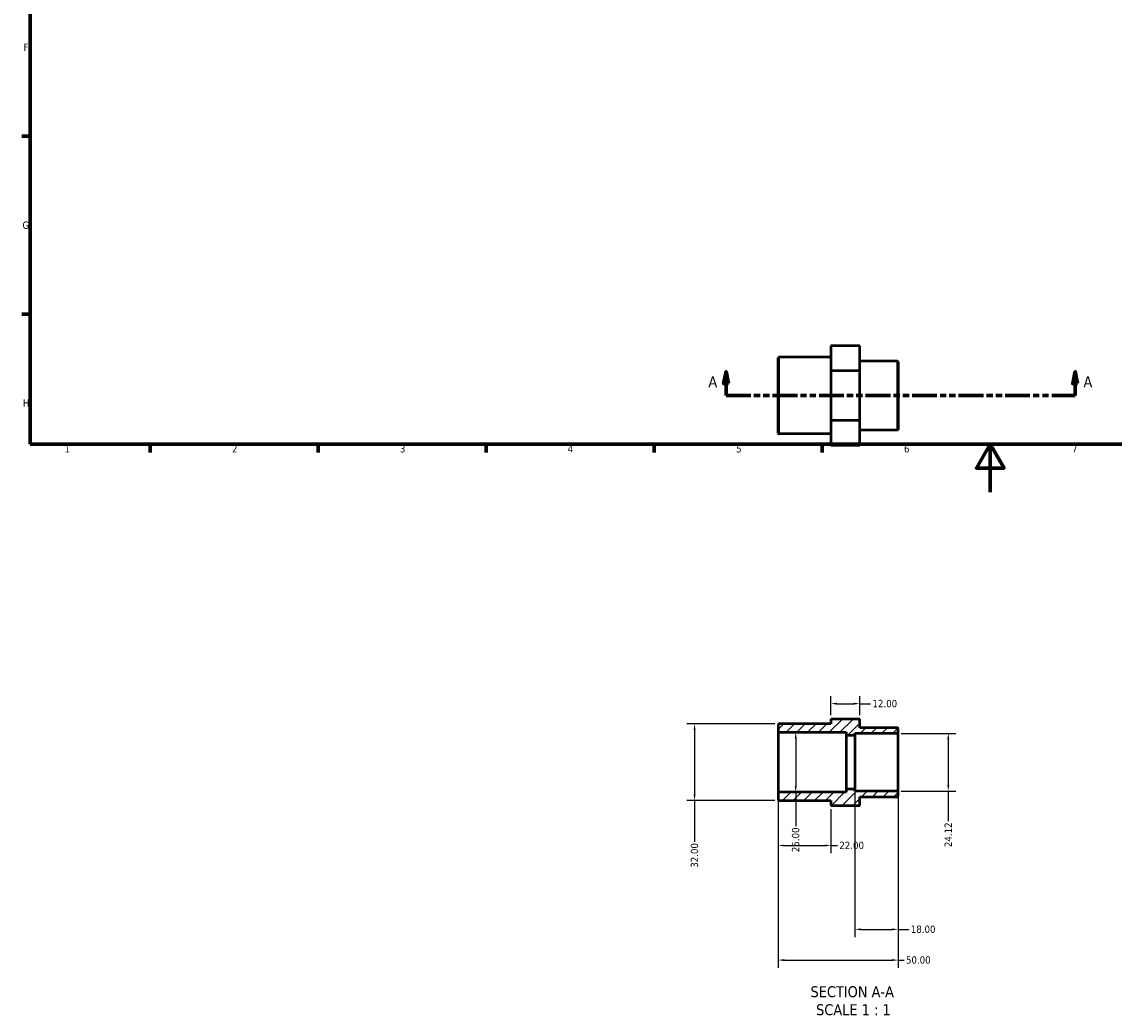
# Model space of a CAD drawing. Header units: millimetres. Extents: x 0 to 901, y -217 to 594.
# Tile 1 of 3: x 17 to 472, y -217 to 196. Entities that reach past the tile are written whole.
import ezdxf

# ---------------------------------------------------------------- set-up
doc = ezdxf.new("R2010")
doc.units = ezdxf.units.MM
doc.linetypes.add('DOUBLE_DASH_CHAIN', pattern=[1.2403, 0.6614, -0.0827, 0.1654, -0.0827, 0.1654, -0.0827])
for name, color, linetype, lineweight in [('Border (ANSI)', 7, 'Continuous', 70), ('Dimension (ANSI)', 7, 'Continuous', 25), ('Hatch (ANSI)', 7, 'Continuous', 18), ('Section Line (ANSI)', 7, 'DOUBLE_DASH_CHAIN', 70), ('Symbol (ANSI)', 7, 'Continuous', 25), ('Visible (ANSI)', 7, 'Continuous', 50), ('Visible Narrow (ANSI)', 7, 'Continuous', 35)]:
    doc.layers.add(name, color=color, linetype=linetype, lineweight=lineweight)
doc.styles.add('Label Text (ANSI)', font='tahoma.ttf')
doc.styles.add('Note Text (ANSI)', font='tahoma.ttf')
doc.dimstyles.new('Default - mm (ANSI)', dxfattribs={"dimtxt": 3.048, "dimasz": 2.5, "dimexe": 3.175, "dimexo": 1.6002, "dimgap": 0.8, "dimtad": 0, "dimtoh": 1, "dimrnd": 1e-08, "dimzin": 4, "dimdsep": 46, "dimtxsty": 'Note Text (ANSI)', "dimcen": 0.09, "dimdle": 10, "dimclrd": 256, "dimclre": 256, "dimclrt": 256, "dimadec": 1, "dimazin": 1, "dimtfac": 1, "dimtofl": 0, "dimtmove": 0, "dimatfit": 3, "dimfxl": 1, "dimtolj": 1, "dimtzin": 4, "dimlwd": -1, "dimlwe": -1, "dimarcsym": 0})

# ---------------------------------------------------------------- blocks, each defined once
blk = doc.blocks.new('Borders Default Border')
at = {"layer": 'Border (ANSI)'}
for p, q in [((20, 148.5), (16.55, 148.5)), ((20, 74.25), (16.55, 74.25)), ((70.08, 20), (70.08, 16.55)), ((140.17, 20), (140.17, 16.55)), ((210.25, 20), (210.25, 16.55)), ((280.33, 20), (280.33, 16.55)), ((350.42, 20), (350.42, 16.55))]:
    blk.add_line(p, q, dxfattribs=at)
at = {"layer": 'Border (ANSI)', "flags": 128}
for points in [[(20, 20), (20, 574), (821, 574), (821, 20), (20, 20)], [(420.5, 0), (420.5, 20), (414.73, 10), (426.27, 10), (420.5, 20)]]:
    blk.add_lwpolyline(points, dxfattribs=at)
at = {"layer": 'Border (ANSI)', "char_height": 3.05, "attachment_point": 7, "style": 'Note Text (ANSI)'}
for s, insert in [('F', (17.29, 184.1)), ('G', (16.81, 109.79)), ('H', (16.97, 35.6)), ('1', (34.35, 16.55)), ('2', (104.2, 16.55)), ('3', (174.26, 16.49)), ('4', (244.23, 16.55)), ('5', (314.48, 16.49)), ('6', (384.49, 16.49)), ('7', (454.6, 16.55))]:
    blk.add_mtext(s, dxfattribs=dict(at, insert=insert))
blk = doc.blocks.new('2dTransSection0')
at = {"layer": 'Section Line (ANSI)', "linetype": 'Continuous'}
for p, q in [((310.26, 50.25), (309.26, 45.25)), ((310.26, 45.25), (310.26, 50.25)), ((311.26, 45.25), (310.26, 50.25)), ((455.91, 50.25), (454.91, 45.25)), ((455.91, 45.25), (455.91, 50.25)), ((456.91, 45.25), (455.91, 50.25)), ((309.26, 45.25), (311.26, 45.25)), ((310.26, 40.25), (310.26, 45.25)), ((454.91, 45.25), (456.91, 45.25)), ((455.91, 40.25), (455.91, 45.25)), ((310.26, 40.25), (320.07, 40.25)), ((446.1, 40.25), (455.91, 40.25))]:
    blk.add_line(p, q, dxfattribs=at)
at = {"layer": 'Section Line (ANSI)', "linetype": 'DOUBLE_DASH_CHAIN', "ltscale": 15.645923}
blk.add_line((310.26, 40.25), (455.91, 40.25), dxfattribs=at)
at = {"layer": 'Section Line (ANSI)', "linetype": 'Continuous', "flags": 128}
for points in [[(311.26, 45.25), (310.26, 50.25), (309.26, 45.25), (311.26, 45.25)], [(456.91, 45.25), (455.91, 50.25), (454.91, 45.25), (456.91, 45.25)]]:
    blk.add_lwpolyline(points, dxfattribs=at)
at = {"layer": 'Section Line (ANSI)'}
for points in [[(311.26, 45.25), (310.26, 50.25), (309.26, 45.25), (311.26, 45.25)], [(456.91, 45.25), (455.91, 50.25), (454.91, 45.25), (456.91, 45.25)]]:
    blk.add_solid(points, dxfattribs=at)
at = {"layer": 'Section Line (ANSI)', "char_height": 4.57, "attachment_point": 7, "style": 'Label Text (ANSI)'}
for insert in [(302.9, 43.75), (459.38, 43.75)]:
    blk.add_mtext('A', dxfattribs=dict(at, insert=insert))
blk = doc.blocks.new('*D7')
at = {"layer": 'Defpoints', "color": 0, "transparency": 16777216}
for p in [(339.34, -100.22), (339.34, -125.22), (339.34, -125.22)]:
    blk.add_point(p, dxfattribs=at)
at = {"layer": 'Dimension (ANSI)', "transparency": 16777216}
for p, q in [((339.34, -102.72), (339.34, -122.72)), ((339.34, -125.22), (339.34, -139.4))]:
    blk.add_line(p, q, dxfattribs=at)
for points in [[(338.92, -102.72), (339.75, -102.72), (339.34, -100.22)], [(338.92, -122.72), (339.75, -122.72), (339.34, -125.22)]]:
    blk.add_solid(points, dxfattribs=at)
at = {"layer": 'Dimension (ANSI)', "transparency": 16777216, "insert": (337.75, -150.23), "char_height": 3.048, "attachment_point": 1, "rotation": 90, "style": 'Note Text (ANSI)'}
blk.add_mtext('\\A1;25.00', dxfattribs=at)
blk = doc.blocks.new('*D8')
at = {"layer": 'Defpoints', "color": 0, "transparency": 16777216}
for p in [(332.28, -96.72), (297.16, -128.72), (332.28, -128.72)]:
    blk.add_point(p, dxfattribs=at)
at = {"layer": 'Dimension (ANSI)', "transparency": 16777216}
for p, q in [((330.68, -96.72), (293.98, -96.72)), ((297.16, -99.22), (297.16, -126.22)), ((330.68, -128.72), (293.98, -128.72)), ((297.16, -128.72), (297.16, -145.89))]:
    blk.add_line(p, q, dxfattribs=at)
for points in [[(296.74, -99.22), (297.57, -99.22), (297.16, -96.72)], [(296.74, -126.22), (297.57, -126.22), (297.16, -128.72)]]:
    blk.add_solid(points, dxfattribs=at)
at = {"layer": 'Dimension (ANSI)', "transparency": 16777216, "insert": (295.57, -156.74), "char_height": 3.048, "attachment_point": 1, "rotation": 90, "style": 'Note Text (ANSI)'}
blk.add_mtext('\\A1;32.00', dxfattribs=at)
blk = doc.blocks.new('*D9')
at = {"layer": 'Defpoints', "color": 0, "transparency": 16777216}
for p in [(332.03, -125.47), (354.03, -130.72), (354.03, -147.47)]:
    blk.add_point(p, dxfattribs=at)
at = {"layer": 'Dimension (ANSI)', "transparency": 16777216}
for p, q in [((332.03, -127.07), (332.03, -150.64)), ((354.03, -132.32), (354.03, -150.64)), ((334.53, -147.47), (351.53, -147.47)), ((354.03, -147.47), (356.72, -147.47))]:
    blk.add_line(p, q, dxfattribs=at)
for points in [[(334.53, -147.05), (334.53, -147.88), (332.03, -147.47)], [(351.53, -147.05), (351.53, -147.88), (354.03, -147.47)]]:
    blk.add_solid(points, dxfattribs=at)
at = {"layer": 'Dimension (ANSI)', "transparency": 16777216, "insert": (357.52, -145.88), "char_height": 3.048, "attachment_point": 1, "style": 'Note Text (ANSI)'}
blk.add_mtext('\\A1;22.00', dxfattribs=at)
blk = doc.blocks.new('*D10')
at = {"layer": 'Defpoints', "color": 0, "transparency": 16777216}
for p in [(364.03, -123.97), (382.03, -125.03), (382.03, -182.46)]:
    blk.add_point(p, dxfattribs=at)
at = {"layer": 'Dimension (ANSI)', "transparency": 16777216}
for p, q in [((364.03, -125.57), (364.03, -185.64)), ((382.03, -126.63), (382.03, -185.64)), ((366.53, -182.46), (379.53, -182.46)), ((382.03, -182.46), (386.55, -182.46))]:
    blk.add_line(p, q, dxfattribs=at)
for points in [[(366.53, -182.05), (366.53, -182.88), (364.03, -182.46)], [(379.53, -182.05), (379.53, -182.88), (382.03, -182.46)]]:
    blk.add_solid(points, dxfattribs=at)
at = {"layer": 'Dimension (ANSI)', "transparency": 16777216, "insert": (387.35, -180.87), "char_height": 3.048, "attachment_point": 1, "style": 'Note Text (ANSI)'}
blk.add_mtext('\\A1;18.00', dxfattribs=at)
blk = doc.blocks.new('*D11')
at = {"layer": 'Defpoints', "color": 0, "transparency": 16777216}
for p in [(381.78, -100.66), (381.78, -124.78), (402.97, -124.78)]:
    blk.add_point(p, dxfattribs=at)
at = {"layer": 'Dimension (ANSI)', "transparency": 16777216}
for p, q in [((383.38, -100.66), (406.15, -100.66)), ((402.97, -103.16), (402.97, -122.28)), ((383.38, -124.78), (406.15, -124.78)), ((402.97, -124.78), (402.97, -137.31))]:
    blk.add_line(p, q, dxfattribs=at)
for points in [[(402.56, -103.16), (403.39, -103.16), (402.97, -100.66)], [(402.56, -122.28), (403.39, -122.28), (402.97, -124.78)]]:
    blk.add_solid(points, dxfattribs=at)
at = {"layer": 'Dimension (ANSI)', "transparency": 16777216, "insert": (401.42, -148.13), "char_height": 3.048, "attachment_point": 1, "rotation": 90, "style": 'Note Text (ANSI)'}
blk.add_mtext('\\A1;24.12', dxfattribs=at)
blk = doc.blocks.new('*D13')
at = {"layer": 'Defpoints', "color": 0, "transparency": 16777216}
for p in [(366.03, -88.29), (354.03, -94.72), (366.03, -94.72)]:
    blk.add_point(p, dxfattribs=at)
at = {"layer": 'Dimension (ANSI)', "transparency": 16777216}
for p, q in [((354.03, -93.12), (354.03, -85.11)), ((366.03, -93.12), (366.03, -85.11)), ((356.53, -88.29), (363.53, -88.29)), ((366.03, -88.29), (370.55, -88.29))]:
    blk.add_line(p, q, dxfattribs=at)
for points in [[(356.53, -87.87), (356.53, -88.7), (354.03, -88.29)], [(363.53, -87.87), (363.53, -88.7), (366.03, -88.29)]]:
    blk.add_solid(points, dxfattribs=at)
at = {"layer": 'Dimension (ANSI)', "transparency": 16777216, "insert": (371.35, -86.7), "char_height": 3.048, "attachment_point": 1, "style": 'Note Text (ANSI)'}
blk.add_mtext('\\A1;12.00', dxfattribs=at)
blk = doc.blocks.new('*D14')
at = {"layer": 'Defpoints', "color": 0, "transparency": 16777216}
for p in [(332.03, -125.47), (382.03, -125.03), (382.03, -195.27)]:
    blk.add_point(p, dxfattribs=at)
at = {"layer": 'Dimension (ANSI)', "transparency": 16777216}
for p, q in [((332.03, -127.07), (332.03, -198.44)), ((382.03, -126.63), (382.03, -198.44)), ((334.53, -195.27), (379.53, -195.27)), ((382.03, -195.27), (384.53, -195.27))]:
    blk.add_line(p, q, dxfattribs=at)
for points in [[(334.53, -194.85), (334.53, -195.68), (332.03, -195.27)], [(379.53, -194.85), (379.53, -195.68), (382.03, -195.27)]]:
    blk.add_solid(points, dxfattribs=at)
at = {"layer": 'Dimension (ANSI)', "transparency": 16777216, "insert": (385.33, -193.68), "char_height": 3.048, "attachment_point": 1, "style": 'Note Text (ANSI)'}
blk.add_mtext('\\A1;50.00', dxfattribs=at)

msp = doc.modelspace()

# ---------------------------------------------------------------- hatches: boundary and pattern name
at = {"layer": 'Hatch (ANSI)'}
h = msp.add_hatch(dxfattribs=at)
h.set_pattern_fill('ANSI31', color=256, scale=25.4, style=0)
h.set_pattern_definition([(45, (0, 0), (-2.245064, 2.245064), [])])
edge = h.paths.add_edge_path()
edge.add_line((354.031, -130.717), (366.031, -130.717))
edge.add_line((366.031, -130.717), (366.031, -127.092))
edge.add_line((366.031, -127.092), (381.781, -127.092))
edge.add_ellipse((381.781, -126.842), major_axis=(0, -0.25), ratio=1, start_angle=0, end_angle=90)
edge.add_line((382.031, -126.842), (382.031, -125.026))
edge.add_ellipse((381.781, -125.026), major_axis=(0.25, 0), ratio=1, start_angle=0, end_angle=90)
edge.add_line((381.781, -124.776), (364.031, -124.776))
edge.add_line((364.031, -124.776), (364.031, -123.967))
edge.add_line((364.031, -123.967), (360.431, -123.967))
edge.add_line((360.431, -123.967), (360.431, -125.217))
edge.add_line((360.431, -125.217), (332.281, -125.217))
edge.add_ellipse((332.281, -125.467), major_axis=(0, 0.25), ratio=1, start_angle=0, end_angle=90)
edge.add_line((332.031, -125.467), (332.031, -128.467))
edge.add_ellipse((332.281, -128.467), major_axis=(-0.25, 0), ratio=1, start_angle=0, end_angle=90)
edge.add_line((332.281, -128.717), (354.031, -128.717))
edge.add_line((354.031, -128.717), (354.031, -130.717))
edge = h.paths.add_edge_path()
edge.add_line((366.031, -94.717), (354.031, -94.717))
edge.add_line((354.031, -94.717), (354.031, -96.717))
edge.add_line((354.031, -96.717), (332.281, -96.717))
edge.add_ellipse((332.281, -96.967), major_axis=(0, 0.25), ratio=1, start_angle=0, end_angle=90)
edge.add_line((332.031, -96.967), (332.031, -99.967))
edge.add_ellipse((332.281, -99.967), major_axis=(-0.25, 0), ratio=1, start_angle=0, end_angle=90)
edge.add_line((332.281, -100.217), (360.431, -100.217))
edge.add_line((360.431, -100.217), (360.431, -101.467))
edge.add_line((360.431, -101.467), (364.031, -101.467))
edge.add_line((364.031, -101.467), (364.031, -100.659))
edge.add_line((364.031, -100.659), (381.781, -100.659))
edge.add_ellipse((381.781, -100.409), major_axis=(0, -0.25), ratio=1, start_angle=0, end_angle=90)
edge.add_line((382.031, -100.409), (382.031, -98.592))
edge.add_ellipse((381.781, -98.592), major_axis=(0.25, 0), ratio=1, start_angle=0, end_angle=90)
edge.add_line((381.781, -98.342), (366.031, -98.342))
edge.add_line((366.031, -98.342), (366.031, -94.717))

# ---------------------------------------------------------------- linework, layer by layer
at = {"layer": 'Visible (ANSI)'}
for p, q in [((366.031, 61.032), (354.031, 61.032)), ((354.031, 61.032), (354.031, 50.591)), ((366.031, 50.591), (366.031, 61.032)), ((332.031, 24.497), (332.031, 55.997)), ((354.031, 56.247), (332.281, 56.247)), ((366.031, 50.591), (354.031, 50.591)), ((354.031, 50.591), (354.031, 29.807)), ((381.781, 54.622), (366.031, 54.622)), ((366.031, 29.807), (366.031, 50.591)), ((382.031, 54.372), (382.031, 26.122)), ((354.031, 29.807), (354.031, 19.462)), ((366.031, 29.807), (354.031, 29.807)), ((366.031, 19.462), (366.031, 29.807)), ((354.031, 24.247), (332.281, 24.247)), ((381.781, 25.872), (366.031, 25.872)), ((366.031, 19.462), (354.031, 19.462)), ((366.031, -94.69), (354.031, -94.69)), ((354.031, -94.69), (354.031, -94.717)), ((366.031, -94.717), (354.031, -94.717)), ((354.031, -94.717), (354.031, -96.717)), ((366.031, -94.717), (366.031, -94.69)), ((366.031, -98.342), (366.031, -94.717)), ((332.031, -96.967), (332.031, -99.967)), ((332.031, -99.967), (332.031, -125.467)), ((354.031, -96.717), (332.281, -96.717)), ((332.281, -100.217), (360.431, -100.217)), ((360.431, -100.217), (360.431, -101.467)), ((381.781, -98.342), (366.031, -98.342)), ((382.031, -100.409), (382.031, -98.592)), ((360.431, -101.467), (364.031, -101.467)), ((360.431, -101.467), (360.431, -123.967)), ((364.031, -101.467), (364.031, -100.659)), ((364.031, -100.659), (381.781, -100.659)), ((364.031, -101.467), (364.031, -123.967)), ((382.031, -125.026), (382.031, -100.409)), ((332.031, -125.467), (332.031, -128.467)), ((360.431, -125.217), (332.281, -125.217)), ((364.031, -123.967), (360.431, -123.967)), ((360.431, -123.967), (360.431, -125.217)), ((364.031, -124.776), (364.031, -123.967)), ((381.781, -124.776), (364.031, -124.776)), ((366.031, -130.717), (366.031, -127.092)), ((366.031, -127.092), (381.781, -127.092)), ((382.031, -126.842), (382.031, -125.026)), ((332.281, -128.717), (354.031, -128.717)), ((354.031, -128.717), (354.031, -130.717)), ((354.031, -130.717), (366.031, -130.717))]:
    msp.add_line(p, q, dxfattribs=at)
for centre, start, end in [((332.281, 55.997), 90, 180), ((381.781, 54.372), 0, 90), ((332.281, 24.497), 180, 270), ((381.781, 26.122), 270, 0), ((332.281, -96.967), 90, 180), ((332.281, -99.967), 180, 270), ((381.781, -98.592), 0, 90), ((381.781, -100.409), 270, 0), ((332.281, -125.467), 90, 180), ((381.781, -125.026), 0, 90), ((381.781, -126.842), 270, 0), ((332.281, -128.467), 180, 270)]:
    msp.add_arc(centre, 0.25, start, end, dxfattribs=at)
at = {"layer": 'Visible Narrow (ANSI)'}
for p, q in [((332.281, 56.05), (332.281, 24.444)), ((381.781, 26.049), (381.781, 54.445))]:
    msp.add_line(p, q, dxfattribs=at)

# ---------------------------------------------------------------- block references
msp.add_blockref('Borders Default Border', (0, 0))
at = {"layer": 'Section Line (ANSI)'}
msp.add_blockref('2dTransSection0', (0, 0), dxfattribs=at)

# ---------------------------------------------------------------- texts
at = {"layer": 'Symbol (ANSI)', "char_height": 4.572, "attachment_point": 7, "style": 'Label Text (ANSI)'}
for s, insert in [('SECTION A-A', (345.519, -210.835)), ('SCALE 1 : 1', (347.839, -218.348))]:
    msp.add_mtext(s, dxfattribs=dict(at, insert=insert))

# ---------------------------------------------------------------- dimensions: what is measured, and where the dimension line sits
at = {"layer": 'Dimension (ANSI)'}
for base, p1, p2, angle, override, picture, middle in [((366.031, -88.287), (354.031, -94.717), (366.031, -94.717), 180, {"dimtoh": 0, "dimdec": 2, "dimtp": 0, "dimtm": 0, "dimtdec": 2, "dimatfit": 2}, '*D13', (376.245, -88.287)), ((297.156, -128.717), (332.281, -96.717), (332.281, -128.717), 90, {"dimtoh": 0, "dimdec": 2, "dimtp": 0, "dimtm": 0, "dimtdec": 2, "dimatfit": 2}, '*D8', (297.156, -151.717)), ((339.338, -125.217), (339.338, -100.217), (339.338, -125.217), 270, {"dimtoh": 0, "dimdec": 2, "dimse1": 1, "dimse2": 1, "dimtp": 0, "dimtm": 0, "dimtdec": 2, "dimatfit": 2}, '*D7', (339.338, -145.217)), ((402.973, -124.776), (381.781, -100.659), (381.781, -124.776), 90, {"dimtoh": 0, "dimdec": 2, "dimtp": 0, "dimtm": 0, "dimtdec": 2, "dimatfit": 2}, '*D11', (402.973, -143.122))]:
    dim = msp.add_linear_dim(base=base, p1=p1, p2=p2, angle=angle, dimstyle='Default - mm (ANSI)', override=override, dxfattribs=at)
    dim.commit()
    dim.dimension.update_dxf_attribs({"geometry": picture, "text_midpoint": middle, "dimtype": 160})
for base, p1, p2, picture, middle in [((382.031, -195.267), (332.031, -125.467), (382.031, -125.026), '*D14', (390.331, -195.267)), ((354.031, -147.467), (332.031, -125.467), (354.031, -130.717), '*D9', (362.531, -147.467)), ((382.031, -182.462), (364.031, -123.967), (382.031, -125.026), '*D10', (392.245, -182.462))]:
    dim = msp.add_linear_dim(base=base, p1=p1, p2=p2, dimstyle='Default - mm (ANSI)', override={"dimtoh": 0, "dimdec": 2, "dimtp": 0, "dimtm": 0, "dimtdec": 2, "dimatfit": 2}, dxfattribs=at)
    dim.commit()
    dim.dimension.update_dxf_attribs({"geometry": picture, "text_midpoint": middle, "dimtype": 160})

doc.saveas('drawing.dxf')
